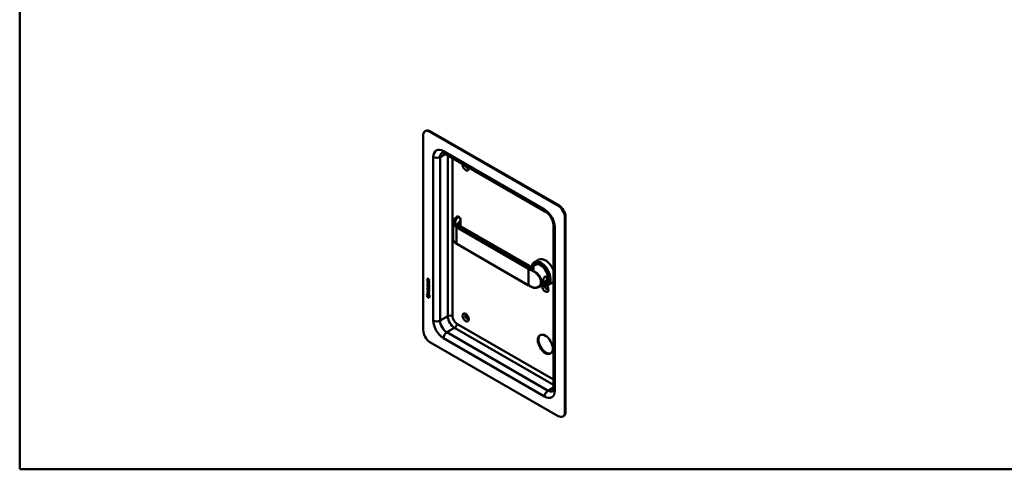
# Model space of a CAD drawing. Header units: millimetres. Extents: x 20 to 833, y 20 to 574.
# Tile 1 of 3: x 20 to 433, y 20 to 209. Entities that reach past the tile are written whole.
import ezdxf

# ---------------------------------------------------------------- set-up
doc = ezdxf.new("R2010")
doc.units = ezdxf.units.MM
doc.header["$LTSCALE"] = 2
for name, color, linetype, lineweight in [('Sichtbare Kanten(DIN)', 7, 'Continuous', 50), ('Sichtbare tangentiale Kanten(DIN)', 7, 'Continuous', 50), ('Skizziergeometrie(DIN)', 7, 'Continuous', 50)]:
    doc.layers.add(name, color=color, linetype=linetype, lineweight=lineweight)

# ---------------------------------------------------------------- blocks, each defined once
blk = doc.blocks.new('Ränder Standardrahmen')
at = {"layer": 'Skizziergeometrie(DIN)', "flags": 128}
blk.add_lwpolyline([(10, 10), (10, 287), (410, 287), (410, 10), (10, 10)], dxfattribs=at)

msp = doc.modelspace()

# ---------------------------------------------------------------- linework, layer by layer
at = {"layer": 'Sichtbare Kanten(DIN)'}
for p, q in [((189.953, 161.76), (190.236, 161.924)), ((245.693, 130.536), (191.953, 161.562)), ((245.976, 130.699), (192.236, 161.726)), ((189.124, 159.929), (189.124, 78.28)), ((240.45, 127.987), (198.024, 152.482)), ((204.047, 125.811), (203.679, 126.023)), ((204.828, 121.875), (204.828, 124.476)), ((248.521, 43.987), (248.521, 125.637)), ((248.804, 44.15), (248.804, 125.8)), ((201.661, 116.656), (201.661, 123.483)), ((233.611, 105.257), (204.432, 122.103)), ((243.693, 53.785), (243.693, 122.371)), ((233.289, 97.131), (203.166, 114.522)), ((237.519, 107.951), (235.709, 106.906)), ((236.139, 105.769), (235.229, 105.243)), ((236.265, 106.072), (236.095, 105.974)), ((190.872, 99.127), (190.971, 99.07)), ((190.872, 98.473), (190.872, 99.127)), ((190.916, 99.817), (190.873, 99.792)), ((190.873, 99.364), (190.873, 99.792)), ((190.915, 99.388), (190.873, 99.364)), ((191.681, 98.896), (190.873, 99.364)), ((190.914, 98.497), (190.915, 99.102)), ((190.915, 99.388), (190.916, 99.817)), ((191.681, 98.945), (190.915, 99.388)), ((190.972, 99.721), (190.971, 99.431)), ((190.971, 99.431), (191.259, 99.265)), ((190.971, 99.07), (190.971, 98.539)), ((191.059, 99.871), (191.017, 99.847)), ((191.259, 99.265), (191.259, 99.555)), ((191.302, 99.289), (191.259, 99.265)), ((191.302, 99.289), (191.302, 99.579)), ((191.343, 99.624), (191.682, 99.687)), ((191.681, 99.545), (191.358, 99.485)), ((191.401, 99.51), (191.358, 99.485)), ((191.358, 99.485), (191.358, 99.208)), ((191.358, 99.208), (191.681, 99.021)), ((191.681, 99.562), (191.401, 99.51)), ((191.682, 99.687), (191.681, 99.545)), ((237.292, 101.354), (237.292, 101.354)), ((190.869, 94.967), (190.87, 95.621)), ((190.912, 94.992), (190.869, 94.967)), ((191.678, 94.499), (190.869, 94.967)), ((190.87, 96.439), (190.871, 96.563)), ((190.913, 96.464), (190.87, 96.439)), ((191.343, 96.166), (190.87, 96.439)), ((190.87, 95.931), (191.342, 95.658)), ((190.87, 95.808), (190.87, 95.931)), ((190.912, 95.832), (190.87, 95.808)), ((191.336, 95.539), (190.87, 95.808)), ((190.87, 95.621), (190.968, 95.564)), ((190.871, 96.563), (191.336, 96.293)), ((190.914, 98.497), (190.872, 98.473)), ((191.68, 98.005), (190.872, 98.473)), ((190.912, 95.832), (190.912, 95.906)), ((191.378, 95.563), (190.912, 95.832)), ((190.912, 94.992), (190.912, 95.597)), ((191.678, 94.548), (190.912, 94.992)), ((190.913, 96.464), (190.913, 96.538)), ((191.385, 96.191), (190.913, 96.464)), ((191.68, 98.054), (190.914, 98.497)), ((190.92, 98.192), (191.016, 98.104)), ((190.92, 97.36), (191.016, 97.272)), ((190.968, 95.564), (190.968, 95.033)), ((190.968, 95.033), (191.221, 94.887)), ((190.971, 98.539), (191.224, 98.392)), ((190.975, 96.893), (190.977, 96.887)), ((190.976, 97.725), (190.978, 97.718)), ((191.2, 96.764), (191.157, 96.74)), ((191.2, 97.595), (191.158, 97.571)), ((191.202, 96.766), (191.16, 96.741)), ((191.203, 97.597), (191.161, 97.573)), ((191.169, 97.581), (191.172, 97.585)), ((191.169, 96.75), (191.172, 96.754)), ((191.211, 96.774), (191.214, 96.778)), ((191.212, 97.606), (191.215, 97.609)), ((191.221, 95.359), (191.32, 95.302)), ((191.221, 94.887), (191.221, 95.359)), ((191.224, 98.865), (191.322, 98.808)), ((191.224, 98.392), (191.224, 98.865)), ((191.266, 98.417), (191.224, 98.392)), ((191.264, 94.911), (191.264, 95.335)), ((191.266, 98.417), (191.266, 98.84)), ((191.32, 95.302), (191.32, 94.83)), ((191.322, 98.808), (191.322, 98.335)), ((191.322, 98.335), (191.582, 98.185)), ((191.435, 97.814), (191.392, 97.79)), ((191.434, 96.983), (191.392, 96.958)), ((191.465, 96.946), (191.462, 96.948)), ((191.466, 97.778), (191.463, 97.78)), ((191.508, 96.971), (191.465, 96.946)), ((191.508, 97.802), (191.466, 97.778)), ((191.508, 96.971), (191.504, 96.973)), ((191.508, 97.802), (191.505, 97.804)), ((191.563, 97.254), (191.52, 97.23)), ((191.562, 96.423), (191.52, 96.398)), ((191.579, 95.642), (191.537, 95.617)), ((191.579, 94.68), (191.58, 95.217)), ((191.58, 95.217), (191.678, 95.16)), ((191.582, 98.723), (191.681, 98.666)), ((191.582, 98.185), (191.582, 98.723)), ((191.624, 98.21), (191.582, 98.185)), ((191.592, 95.766), (191.592, 95.769)), ((191.622, 94.704), (191.622, 95.193)), ((191.624, 98.21), (191.625, 98.698)), ((191.634, 95.791), (191.634, 95.794)), ((191.678, 95.16), (191.678, 94.499)), ((191.681, 98.666), (191.68, 98.005)), ((191.681, 99.021), (191.681, 98.896)), ((240.539, 98.148), (237.514, 96.401)), ((238.495, 97.492), (238.495, 97.492)), ((240.865, 98.105), (240.695, 98.007)), ((243.119, 98.251), (241.309, 97.206)), ((190.718, 92.872), (190.848, 93.494)), ((190.761, 92.896), (190.718, 92.872)), ((191.826, 92.232), (190.718, 92.872)), ((190.761, 92.896), (190.881, 93.474)), ((191.817, 92.286), (190.761, 92.896)), ((190.848, 93.494), (191.698, 93.002)), ((190.848, 92.704), (191.696, 92.213)), ((190.848, 92.331), (190.848, 92.704)), ((190.89, 92.355), (190.848, 92.331)), ((191.696, 91.841), (190.848, 92.331)), ((190.868, 93.954), (190.868, 94.077)), ((190.868, 94.077), (191.22, 93.873)), ((190.911, 93.978), (190.868, 93.954)), ((191.677, 93.486), (190.868, 93.954)), ((190.869, 94.585), (190.869, 94.708)), ((190.869, 94.708), (191.677, 94.241)), ((190.911, 94.61), (190.869, 94.585)), ((191.22, 94.382), (190.869, 94.585)), ((190.89, 92.355), (190.891, 92.679)), ((191.696, 91.89), (190.89, 92.355)), ((190.911, 94.61), (190.911, 94.684)), ((191.263, 94.406), (190.911, 94.61)), ((190.911, 93.978), (190.911, 94.052)), ((191.677, 93.535), (190.911, 93.978)), ((191.263, 94.406), (191.22, 94.382)), ((191.22, 93.873), (191.22, 94.382)), ((191.262, 93.898), (191.22, 93.873)), ((191.264, 94.911), (191.221, 94.887)), ((191.262, 93.898), (191.263, 94.406)), ((191.32, 94.83), (191.579, 94.68)), ((191.364, 94.348), (191.321, 94.324)), ((191.677, 94.118), (191.321, 94.324)), ((191.321, 94.324), (191.321, 93.815)), ((191.321, 93.815), (191.677, 93.609)), ((191.677, 94.167), (191.364, 94.348)), ((191.622, 94.704), (191.579, 94.68)), ((191.677, 94.241), (191.677, 94.118)), ((191.677, 93.609), (191.677, 93.486)), ((191.696, 92.213), (191.696, 91.841)), ((191.698, 93.002), (191.826, 92.232)), ((191.953, 73.381), (245.693, 42.354)), ((247.693, 42.156), (247.976, 42.319))]:
    msp.add_line(p, q, dxfattribs=at)
for centre, major_axis, ratio, start_param, end_param in [((191.953, 158.296), (-2, 3.464), 0.5773503, 5.4977871, 7.0685835), ((192.236, 158.46), (-2, 3.464), 0.5773503, 5.4977871, 6.2831853), ((206.943, 147.029), (0.93, -1.611), 0.5773503, 3.7258673, 7.269707), ((207.509, 147.355), (0.53, -0.918), 0.5773503, 4.3430692, 6.6525051), ((245.693, 127.27), (2, -3.464), 0.5773503, 0.7853982, 2.3561945), ((245.976, 127.433), (-2, 3.464), 0.5773503, 3.9269908, 5.4977871), ((203.832, 121.064), (0.6, 1.039), 0.5773503, 0, 0.0065486), ((238.509, 102.056), (2.8, -4.85), 0.5773503, 5.616239, 10.0491484), ((238.452, 102.023), (-2.76, 4.78), 0.5773503, 2.4932761, 6.8886905), ((240.319, 103.101), (-2.8, 4.85), 0.5773503, 4.4778663, 6.2831853), ((238.339, 101.958), (-2.26, 3.914), 0.5773503, 0.8867428, 0.8867825), ((238.339, 101.958), (-2.2, 3.81), 0.5773503, 0.8885258, 0.8885883), ((238.339, 101.958), (-2.2, 3.811), 0.5773503, 0.4671794, 0.4671859), ((238.622, 102.121), (-2.32, 4.018), 0.5773503, 0.9696715, 0.9697691), ((238.452, 102.023), (2.34, -4.053), 0.5773503, 5.9355207, 9.7724426), ((238.395, 101.991), (2.3, -3.984), 0.5773503, 5.9872224, 9.7207409), ((238.339, 101.958), (-2.26, 3.914), 0.5773503, 2.9106512, 6.5141268), ((238.48, 102.04), (-2.32, 4.018), 0.5773503, 5.5020883, 6.5389379), ((238.622, 102.121), (-2.32, 4.018), 0.5773503, 0.0304835, 0.1372034), ((238.339, 101.958), (-2.2, 3.811), 0.5773503, 3.1415927, 6.2831853), ((238.565, 102.089), (-2.3, 3.984), 0.5773503, 6.0631329, 6.2831853), ((191.305, 99.276), (0.285, -0.572), 0.3018726, 2.7128452, 3.6855896), ((191.347, 99.301), (0.285, -0.572), 0.3018726, 2.7128452, 3.1600615), ((190.911, 99.477), (0.033, 0.522), 0.8552942, 5.0507542, 5.8815618), ((238.48, 100.57), (0.6, 1.039), 0.5773503, 3.7658117, 3.7661092), ((238.48, 102.04), (2.32, -4.018), 0.5773503, 6.0274328, 7.0642824), ((240.63, 103.041), (-1.51, 2.615), 0.5773503, 2.5190815, 2.5192265), ((240.686, 103.314), (1.6, -2.771), 0.5773503, 5.7103429, 5.710447), ((240.63, 103.041), (-1.51, 2.615), 0.5773503, 2.6413996, 2.6414122), ((240.375, 102.894), (1.51, -2.615), 0.5773503, 5.928322, 5.9283966), ((238.622, 102.121), (-1.9, 3.291), 0.5773503, 3.7566968, 3.7569945), ((191.358, 97.769), (0.304, 0.982), 0.2703466, 2.6905514, 2.7496924), ((191.334, 98.534), (0.278, 0.917), 0.2812352, 2.6697512, 2.7307106), ((191.188, 97.033), (0.062, 0.301), 0.7230879, 2.2199231, 2.6777544), ((191.187, 97.862), (0.059, 0.299), 0.7221699, 2.2112627, 2.6715564), ((191.152, 96.767), (0.0248, 0.0325), 0.5839136, 4.3085899, 4.616668), ((191.153, 97.599), (0.0248, 0.0325), 0.5839136, 4.3085899, 4.616668), ((191.195, 96.792), (0.0248, 0.0325), 0.5839136, 4.3085899, 4.616668), ((191.195, 97.623), (0.0248, 0.0325), 0.5839136, 4.3085899, 4.616668), ((190.255, 95.391), (1.39, 0.562), 0.6425575, 6.0293145, 6.7477784), ((190.256, 97.691), (1.354, -2.201), 0.2164125, 5.9020216, 6.620361), ((184.964, 106.072), (6.576, -10.453), 0.0794051, 6.1336195, 6.4085525), ((190.299, 97.715), (1.354, -2.201), 0.2164125, 5.9020216, 6.2333915), ((191.279, 96.504), (0.145, 0.462), 0.6153509, 5.6088275, 6.1305203), ((191.279, 97.335), (0.145, 0.462), 0.6150433, 5.609575, 6.1309628), ((191.322, 97.359), (0.145, 0.462), 0.6150433, 5.609575, 6.1309628), ((191.322, 96.528), (0.145, 0.462), 0.6153509, 5.6088275, 6.1305203), ((185.006, 106.096), (6.576, -10.453), 0.0794051, 6.2801711, 6.4085525), ((238.452, 102.026), (-2.762, 4.783), 0.5773503, 2.3204559, 2.32046), ((238.622, 102.121), (-1.95, 3.377), 0.5773503, 2.2964225, 2.2964977), ((238.339, 101.958), (-2.26, 3.915), 0.5773503, 2.3972434, 2.3972652), ((238.395, 101.991), (2.3, -3.984), 0.5773503, 5.5206389, 5.5206608), ((238.452, 102.023), (2.34, -4.053), 0.5773503, 5.5031169, 5.5031386), ((238.452, 102.023), (-2.76, 4.78), 0.5773503, 2.3672252, 2.3672573), ((238.452, 102.023), (2.34, -4.053), 0.5773503, 5.5651254, 5.5652053), ((238.395, 101.991), (2.3, -3.984), 0.5773503, 5.5840018, 5.5840855), ((238.339, 101.958), (-2.26, 3.914), 0.5773503, 2.4620538, 2.462142), ((238.339, 101.958), (-2.2, 3.811), 0.5773503, 2.4695612, 2.4696903), ((238.622, 102.121), (-1.95, 3.377), 0.5773503, 2.3858342, 2.3859014), ((238.622, 102.121), (-2.32, 4.018), 0.5773503, 2.3809526, 2.3811062), ((238.622, 102.121), (2.26, -3.914), 0.5773503, 5.5256787, 5.5258584), ((240.319, 96.079), (0.93, -1.611), 0.5773503, 3.6588999, 8.1384516), ((238.622, 102.121), (-1.95, 3.378), 0.5773503, 2.644699, 2.6447225), ((238.682, 102.144), (1.905, -3.299), 0.5773503, 6.0320711, 6.0320722), ((240.884, 96.406), (0.53, -0.918), 0.5773503, 3.7962348, 6.7390892), ((238.622, 102.121), (2.32, -4.018), 0.5773503, 6.1459819, 6.2527018), ((238.565, 102.089), (2.3, -3.984), 0.5773503, 0, 0.2200524), ((240.319, 103.101), (2.8, -4.85), 0.5773503, 0, 0.2345227), ((207.509, 83.995), (-0.53, 0.918), 0.5773503, 5.8272815, 9.8806818), ((191.953, 76.647), (-2, 3.464), 0.5773503, 0.7853982, 2.3561945), ((240.602, 72.564), (-2.23, 3.862), 0.5773503, 0.0634602, 3.0781324), ((245.693, 45.62), (2, -3.464), 0.5773503, 5.4977871, 7.0685835), ((245.976, 45.783), (2, -3.464), 0.5773503, 0, 0.7853982)]:
    msp.add_ellipse(centre, major_axis=major_axis, ratio=ratio, start_param=start_param, end_param=end_param, dxfattribs=at)
for centre, major_axis in [((206.943, 83.669), (-0.93, 1.611)), ((240.319, 72.401), (-2.23, 3.862))]:
    msp.add_ellipse(centre, major_axis=major_axis, ratio=0.5773503, dxfattribs=at)
for points, knots in [([(198.024, 152.482), (197.88, 152.565), (197.746, 152.629), (197.507, 152.723), (197.402, 152.753), (197.231, 152.788), (197.165, 152.793), (197.074, 152.792), (197.049, 152.786), (197.024, 152.78), (197.024, 152.779), (197.024, 152.779)], [1.57079633, 1.57079633, 1.57079633, 1.57079633, 1.72787596, 1.72787596, 1.88495559, 1.88495559, 2.04203522, 2.04203522, 2.19911486, 2.19911486, 2.35619449, 2.35619449, 2.35619449, 2.35619449]), ([(243.693, 122.371), (243.693, 122.631), (243.664, 122.935), (243.534, 123.608), (243.428, 123.979), (243.139, 124.747), (242.952, 125.144), (242.514, 125.909), (242.263, 126.277), (241.73, 126.934), (241.45, 127.224), (240.923, 127.681), (240.675, 127.857), (240.45, 127.987)], [0, 0, 0, 0, 0.2471265, 0.2471265, 0.5076091, 0.5076091, 0.778558, 0.778558, 1.053397, 1.053397, 1.3246151, 1.3246151, 1.5707963, 1.5707963, 1.5707963, 1.5707963]), ([(201.661, 123.514), (201.661, 123.823), (201.744, 124.137), (202.059, 124.725), (202.317, 124.995), (202.796, 125.494), (203.028, 125.735), (203.261, 125.977)], [0, 0, 0, 0, 0.3738993, 0.3738993, 0.7557124, 0.7557124, 1.1148845, 1.1148845, 1.1148845, 1.1148845]), ([(203.338, 126.037), (203.332, 126.034), (203.327, 126.031), (203.316, 126.024), (203.311, 126.02), (203.301, 126.013), (203.295, 126.009), (203.285, 126), (203.28, 125.996), (203.27, 125.987), (203.265, 125.982), (203.26, 125.977)], [3.14159265, 3.14159265, 3.14159265, 3.14159265, 3.19744319, 3.19744319, 3.25329373, 3.25329373, 3.30914426, 3.30914426, 3.3649948, 3.3649948, 3.42084533, 3.42084533, 3.42084533, 3.42084533]), ([(203.359, 126.045), (203.379, 126.055), (203.4, 126.062), (203.451, 126.074), (203.483, 126.077), (203.549, 126.073), (203.585, 126.065), (203.636, 126.046), (203.652, 126.038), (203.669, 126.029)], [0.005821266, 0.005821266, 0.005821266, 0.005821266, 0.022339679, 0.022339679, 0.046316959, 0.046316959, 0.074055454, 0.074055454, 0.088155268, 0.088155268, 0.088155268, 0.088155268]), ([(204.045, 125.812), (204.153, 125.75), (204.255, 125.667), (204.441, 125.476), (204.527, 125.365), (204.666, 125.131), (204.722, 125.007), (204.798, 124.766), (204.821, 124.646), (204.828, 124.512), (204.828, 124.494), (204.828, 124.476)], [0, 0, 0, 0, 0.10258088, 0.10258088, 0.20657781, 0.20657781, 0.30669461, 0.30669461, 0.40125041, 0.40125041, 0.41617761, 0.41617761, 0.41617761, 0.41617761]), ([(203.768, 122.849), (203.768, 122.773), (203.776, 122.719), (203.898, 122.536), (203.963, 122.457), (204.147, 122.289), (204.267, 122.199), (204.412, 122.114)], [0, 0, 0, 0, 0.32838188, 0.32838188, 0.50619965, 0.50619965, 0.68871286, 0.68871286, 0.68871286, 0.68871286]), ([(203.163, 114.524), (202.785, 114.743), (202.463, 115.002), (201.961, 115.579), (201.785, 115.91), (201.686, 116.342), (201.672, 116.439), (201.665, 116.535)], [0.00140362, 0.00140362, 0.00140362, 0.00140362, 0.39695115, 0.39695115, 0.80854468, 0.80854468, 0.92528338, 0.92528338, 0.92528338, 0.92528338]), ([(233.611, 105.257), (233.729, 105.189), (233.874, 105.127), (234.209, 105.043), (234.405, 105.028), (234.701, 105.055), (234.81, 105.077), (235.032, 105.144), (235.143, 105.194), (235.229, 105.243)], [0, 0, 0, 0, 0.15559702, 0.15559702, 0.33991871, 0.33991871, 0.44990896, 0.44990896, 0.58250578, 0.58250578, 0.58250578, 0.58250578]), ([(240.159, 100.737), (240.159, 100.737), (240.159, 100.737), (240.159, 100.737), (239.875, 100.573), (239.586, 100.126), (239.428, 99.524), (239.361, 99.129), (239.363, 98.51), (239.623, 98.229), (240.147, 98.434), (240.771, 98.89), (241.282, 99.619), (241.28, 100.238), (241.154, 100.522), (240.864, 100.864), (240.443, 100.901), (240.159, 100.737)], [-0.0000441, -0.0000441, -0.0000441, -0.0000441, 0, 0, 0, 0.3021528, 0.377691, 0.4532292, 0.6043056, 0.9064584, 1.0575348, 1.2086112, 1.510764, 1.6618403, 1.7373785, 1.8129167, 2.1150255, 2.1150255, 2.1150255, 2.1150255]), ([(240.059, 100.638), (240.312, 100.785), (240.616, 100.76), (240.818, 100.597), (240.868, 100.557), (240.912, 100.508), (240.949, 100.453), (240.985, 100.398), (241.014, 100.337), (241.033, 100.271), (241.071, 100.138), (241.072, 99.986), (241.033, 99.832), (240.957, 99.524), (240.724, 99.211), (240.46, 98.973), (240.327, 98.854), (240.188, 98.753), (240.059, 98.679), (239.931, 98.605), (239.816, 98.558), (239.72, 98.546), (239.528, 98.521), (239.417, 98.635), (239.379, 98.876), (239.374, 98.912), (239.37, 98.951), (239.368, 98.992)], [0.0000441, 0.0000441, 0.0000441, 0.0000441, 0.3021528, 0.3021528, 0.3021528, 0.377691, 0.377691, 0.377691, 0.4532292, 0.4532292, 0.4532292, 0.6043056, 0.6043056, 0.6043056, 0.9064584, 0.9064584, 0.9064584, 1.0575348, 1.0575348, 1.0575348, 1.2086112, 1.2086112, 1.2086112, 1.510764, 1.510764, 1.510764, 1.5557319, 1.5557319, 1.5557319, 1.5557319]), ([(239.892, 100.511), (239.944, 100.562), (240, 100.605), (240.059, 100.638), (240.059, 100.638), (240.059, 100.638), (240.059, 100.638)], [2.045165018, 2.045165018, 2.045165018, 2.045165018, 2.115069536, 2.115069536, 2.115069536, 2.115113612, 2.115113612, 2.115113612, 2.115113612]), ([(191.592, 95.769), (191.592, 95.785), (191.591, 95.8), (191.586, 95.847), (191.58, 95.88), (191.559, 95.941), (191.546, 95.968), (191.512, 96.023), (191.492, 96.047), (191.43, 96.11), (191.385, 96.142), (191.343, 96.166)], [0, 0, 0, 0, 0.01400423, 0.01400423, 0.0408947, 0.0408947, 0.06439039, 0.06439039, 0.08887549, 0.08887549, 0.13413559, 0.13413559, 0.13413559, 0.13413559]), ([(191.634, 95.794), (191.634, 95.809), (191.633, 95.825), (191.629, 95.872), (191.622, 95.904), (191.601, 95.965), (191.588, 95.993), (191.554, 96.047), (191.534, 96.072), (191.473, 96.134), (191.428, 96.166), (191.385, 96.191)], [0, 0, 0, 0, 0.01400423, 0.01400423, 0.0408947, 0.0408947, 0.06439039, 0.06439039, 0.08887549, 0.08887549, 0.13413559, 0.13413559, 0.13413559, 0.13413559]), ([(234.801, 96.353), (234.696, 96.401), (234.591, 96.45), (234.383, 96.55), (234.28, 96.6), (234.076, 96.703), (233.976, 96.755), (233.776, 96.86), (233.677, 96.913), (233.481, 97.021), (233.385, 97.076), (233.289, 97.131)], [1.45604081, 1.45604081, 1.45604081, 1.45604081, 1.47899191, 1.47899191, 1.50194302, 1.50194302, 1.52489412, 1.52489412, 1.54784522, 1.54784522, 1.57079633, 1.57079633, 1.57079633, 1.57079633]), ([(237.516, 96.403), (237.203, 96.222), (236.844, 96.104), (236.102, 96.023), (235.711, 96.056), (235.152, 96.209), (234.975, 96.273), (234.801, 96.353)], [0, 0, 0, 0, 0.35749277, 0.35749277, 0.71028157, 0.71028157, 0.87423897, 0.87423897, 0.87423897, 0.87423897]), ([(243.45, 52.77), (243.45, 52.77), (243.451, 52.77), (243.469, 52.788), (243.486, 52.807), (243.533, 52.886), (243.562, 52.945), (243.617, 53.11), (243.643, 53.216), (243.681, 53.47), (243.693, 53.619), (243.693, 53.785)], [5.49778714, 5.49778714, 5.49778714, 5.49778714, 5.65486678, 5.65486678, 5.81194641, 5.81194641, 5.96902604, 5.96902604, 6.12610567, 6.12610567, 6.28318531, 6.28318531, 6.28318531, 6.28318531])]:
    msp.add_open_spline(points, degree=3, knots=knots, dxfattribs=at)
for points in [[(203.768, 122.849), (203.768, 122.849), (203.768, 122.85), (203.768, 122.85)], [(190.873, 99.792), (190.877, 99.934), (190.943, 100.047), (191.116, 99.947)], [(190.916, 99.817), (190.917, 99.885), (190.934, 99.947), (190.969, 99.981)], [(191.259, 99.555), (191.26, 99.644), (191.235, 99.764), (191.117, 99.832)], [(191.302, 99.579), (191.302, 99.668), (191.277, 99.789), (191.16, 99.857)], [(190.885, 96.898), (190.859, 96.991), (190.851, 97.072), (190.863, 97.172)], [(190.886, 97.729), (190.86, 97.822), (190.852, 97.903), (190.864, 98.004)], [(190.863, 97.172), (190.868, 97.215), (190.88, 97.276), (190.9, 97.321)], [(190.864, 98.004), (190.869, 98.046), (190.88, 98.107), (190.9, 98.152)], [(191.043, 96.656), (190.98, 96.703), (190.915, 96.788), (190.885, 96.898)], [(191.044, 97.487), (190.981, 97.535), (190.916, 97.62), (190.886, 97.729)], [(190.928, 97.754), (190.902, 97.847), (190.894, 97.928), (190.906, 98.028)], [(190.927, 96.922), (190.902, 97.016), (190.894, 97.097), (190.905, 97.197)], [(190.9, 98.152), (190.906, 98.165), (190.92, 98.192), (190.92, 98.192)], [(190.9, 97.321), (190.905, 97.334), (190.92, 97.36), (190.92, 97.36)], [(190.905, 97.197), (190.91, 97.238), (190.922, 97.297), (190.941, 97.341)], [(190.906, 98.028), (190.911, 98.07), (190.922, 98.128), (190.941, 98.173)], [(191.086, 96.68), (191.022, 96.728), (190.957, 96.813), (190.927, 96.922)], [(191.086, 97.512), (191.023, 97.559), (190.958, 97.644), (190.928, 97.754)], [(190.972, 97.146), (190.954, 97.074), (190.952, 97.002), (190.968, 96.922)], [(190.972, 97.977), (190.954, 97.905), (190.953, 97.833), (190.969, 97.753)], [(191.016, 98.104), (191.016, 98.104), (190.982, 98.017), (190.972, 97.977)], [(191.016, 97.272), (191.016, 97.272), (190.982, 97.185), (190.972, 97.146)], [(191.035, 96.784), (191.077, 96.74), (191.13, 96.721), (191.16, 96.741)], [(191.036, 97.615), (191.078, 97.571), (191.131, 97.552), (191.161, 97.573)], [(191.087, 96.626), (191.058, 96.643), (191.052, 96.649), (191.043, 96.656)], [(191.087, 97.458), (191.059, 97.475), (191.053, 97.48), (191.044, 97.487)], [(191.13, 97.482), (191.101, 97.499), (191.095, 97.505), (191.086, 97.512)], [(191.129, 96.651), (191.101, 96.668), (191.095, 96.673), (191.086, 96.68)], [(191.265, 97.474), (191.232, 97.425), (191.177, 97.405), (191.087, 97.458)], [(191.264, 96.643), (191.232, 96.593), (191.177, 96.573), (191.087, 96.626)], [(191.248, 96.622), (191.217, 96.615), (191.179, 96.622), (191.129, 96.651)], [(191.248, 97.454), (191.218, 97.446), (191.179, 97.453), (191.13, 97.482)], [(191.172, 97.585), (191.192, 97.61), (191.208, 97.654), (191.224, 97.725)], [(191.172, 96.754), (191.191, 96.778), (191.207, 96.822), (191.223, 96.893)], [(191.2, 97.595), (191.201, 97.596), (191.202, 97.597), (191.203, 97.597)], [(191.2, 96.764), (191.201, 96.765), (191.202, 96.765), (191.202, 96.766)], [(191.214, 96.778), (191.234, 96.803), (191.25, 96.847), (191.265, 96.918)], [(191.215, 97.609), (191.234, 97.634), (191.25, 97.678), (191.266, 97.749)], [(191.223, 96.893), (191.247, 97), (191.276, 97.052), (191.316, 97.084)], [(191.224, 97.725), (191.247, 97.831), (191.276, 97.883), (191.316, 97.915)], [(191.319, 96.789), (191.304, 96.719), (191.286, 96.676), (191.264, 96.643)], [(191.32, 97.62), (191.304, 97.551), (191.287, 97.507), (191.265, 97.474)], [(191.265, 96.918), (191.287, 97.014), (191.313, 97.066), (191.347, 97.098)], [(191.266, 97.749), (191.287, 97.845), (191.313, 97.897), (191.347, 97.93)], [(191.316, 97.915), (191.342, 97.936), (191.379, 97.938), (191.43, 97.917)], [(191.316, 97.084), (191.342, 97.105), (191.379, 97.107), (191.43, 97.085)], [(191.333, 96.846), (191.331, 96.837), (191.319, 96.789), (191.319, 96.789)], [(191.333, 97.677), (191.331, 97.669), (191.32, 97.621), (191.32, 97.62)], [(191.386, 97.786), (191.366, 97.768), (191.349, 97.733), (191.333, 97.677)], [(191.385, 96.954), (191.365, 96.937), (191.348, 96.902), (191.333, 96.846)], [(191.462, 96.948), (191.428, 96.968), (191.406, 96.97), (191.385, 96.954)], [(191.463, 97.78), (191.428, 97.8), (191.407, 97.801), (191.386, 97.786)], [(191.43, 97.917), (191.511, 97.882), (191.591, 97.803), (191.646, 97.668)], [(191.43, 97.085), (191.511, 97.051), (191.591, 96.972), (191.646, 96.837)], [(191.504, 96.973), (191.474, 96.991), (191.453, 96.994), (191.434, 96.983)], [(191.505, 97.804), (191.474, 97.822), (191.454, 97.825), (191.435, 97.814)], [(191.52, 97.23), (191.52, 97.23), (191.564, 97.287), (191.581, 97.371)], [(191.625, 97.141), (191.619, 97.146), (191.52, 97.23), (191.52, 97.23)], [(191.52, 96.398), (191.52, 96.398), (191.563, 96.456), (191.58, 96.539)], [(191.624, 96.31), (191.618, 96.315), (191.52, 96.398), (191.52, 96.398)], [(191.562, 96.423), (191.562, 96.423), (191.606, 96.48), (191.623, 96.564)], [(191.647, 96.351), (191.616, 96.377), (191.562, 96.423), (191.562, 96.423)], [(191.563, 97.254), (191.563, 97.254), (191.606, 97.312), (191.623, 97.395)], [(191.647, 97.182), (191.617, 97.208), (191.563, 97.254), (191.563, 97.254)], [(191.581, 97.371), (191.6, 97.468), (191.6, 97.558), (191.57, 97.64)], [(191.58, 96.539), (191.6, 96.637), (191.6, 96.727), (191.57, 96.809)], [(191.623, 96.564), (191.642, 96.659), (191.645, 96.743), (191.612, 96.833)], [(191.623, 97.395), (191.643, 97.493), (191.643, 97.583), (191.613, 97.665)], [(191.688, 96.508), (191.679, 96.404), (191.634, 96.322), (191.624, 96.31)], [(191.688, 97.339), (191.68, 97.236), (191.635, 97.154), (191.625, 97.141)], [(191.646, 97.668), (191.677, 97.592), (191.692, 97.511), (191.692, 97.423)], [(191.646, 96.837), (191.677, 96.76), (191.692, 96.68), (191.692, 96.592)], [(191.692, 97.423), (191.692, 97.395), (191.691, 97.369), (191.688, 97.339)], [(191.692, 96.592), (191.692, 96.564), (191.69, 96.537), (191.688, 96.508)]]:
    msp.add_open_spline(points, degree=3, dxfattribs=at)
at = {"layer": 'Sichtbare tangentiale Kanten(DIN)'}
for p, q in [((191.953, 161.562), (192.236, 161.726)), ((197.61, 153.397), (240.036, 128.903)), ((193.367, 82.362), (193.367, 150.948)), ((196.195, 150.948), (198.438, 152.243)), ((196.195, 150.948), (196.195, 82.362)), ((199.448, 84.24), (199.448, 151.66)), ((201.428, 150.516), (201.428, 84.24)), ((245.976, 130.699), (245.693, 130.536)), ((203.438, 126.027), (203.847, 125.791)), ((204.768, 124.354), (204.768, 121.909)), ((248.521, 125.637), (248.804, 125.8)), ((203.125, 121.472), (233.248, 104.081)), ((203.125, 121.472), (203.125, 114.614)), ((203.832, 122.044), (203.266, 121.717)), ((233.389, 104.326), (203.266, 121.717)), ((203.832, 122.044), (235.369, 103.836)), ((244.279, 121.554), (244.279, 52.968)), ((233.248, 97.222), (203.125, 114.614)), ((233.248, 104.081), (233.248, 97.222)), ((235.369, 103.836), (234.885, 103.556)), ((191.16, 99.857), (191.117, 99.832)), ((191.302, 99.579), (191.259, 99.555)), ((240.159, 100.737), (240.059, 100.638)), ((190.905, 97.197), (190.863, 97.172)), ((190.906, 98.028), (190.864, 98.004)), ((190.927, 96.922), (190.885, 96.898)), ((190.928, 97.754), (190.886, 97.729)), ((190.939, 98.175), (190.9, 98.152)), ((190.939, 97.343), (190.9, 97.321)), ((191.086, 96.68), (191.043, 96.656)), ((191.086, 97.512), (191.044, 97.487)), ((191.13, 97.482), (191.087, 97.458)), ((191.129, 96.651), (191.087, 96.626)), ((191.212, 97.606), (191.169, 97.581)), ((191.211, 96.774), (191.169, 96.75)), ((191.215, 97.609), (191.172, 97.585)), ((191.214, 96.778), (191.172, 96.754)), ((191.265, 96.918), (191.223, 96.893)), ((191.266, 97.749), (191.224, 97.725)), ((191.336, 97.926), (191.316, 97.915)), ((191.335, 97.095), (191.316, 97.084)), ((191.378, 95.563), (191.336, 95.539)), ((191.385, 96.191), (191.343, 96.166)), ((191.504, 96.973), (191.462, 96.948)), ((191.505, 97.804), (191.463, 97.78)), ((191.613, 97.665), (191.57, 97.64)), ((191.612, 96.833), (191.57, 96.809)), ((191.623, 96.564), (191.58, 96.539)), ((191.623, 97.395), (191.581, 97.371)), ((191.634, 95.794), (191.592, 95.769)), ((191.634, 95.791), (191.592, 95.766)), ((196.195, 82.362), (199.448, 84.24)), ((199.024, 77.463), (202.276, 79.341)), ((243.693, 55.429), (202.276, 79.341)), ((203.266, 81.056), (243.693, 57.716)), ((240.036, 50.519), (197.61, 75.014)), ((199.024, 77.463), (241.45, 52.968)), ((241.45, 52.968), (243.693, 54.263)), ((248.804, 44.15), (248.521, 43.987))]:
    msp.add_line(p, q, dxfattribs=at)
for centre, major_axis, ratio, start_param, end_param in [((197.61, 148.498), (-3, 5.196), 0.5773503, 5.4977871, 7.0685835), ((199.024, 149.315), (-2, 3.464), 0.5773503, 0, 0.7853982), ((199.024, 154.214), (-1, -1.732), 0.5773503, 5.4977871, 6.2831853), ((194.781, 151.764), (-2, 0), 0.5773503, 0.7853982, 2.3561945), ((240.036, 124.004), (-3, 5.196), 0.5773503, 3.9269908, 5.4977871), ((241.45, 129.719), (-1, -1.732), 0.5773503, 5.4977871, 6.2831853), ((203.404, 125.838), (-0.144, 0.139), 0.714124, 5.3134016, 6.27896), ((203.438, 125.864), (-0.1, 0.173), 0.5773503, 5.4977871, 6.2831853), ((203.579, 125.946), (0.2, 0), 0.5773503, 2.3561945, 2.6354472), ((203.579, 125.619), (0.053, -0.438), 0.7115312, 2.6501937, 3.435594), ((203.847, 125.465), (0.2, 0.346), 0.5773503, 0.0063752, 0.7853982), ((204.428, 124.476), (0.4, 0), 0.5773503, 5.7287735, 6.2824375), ((203.266, 121.554), (0.1, 0.173), 0.5773503, 0.7853982, 2.3561945), ((203.832, 121.064), (0.6, 1.039), 0.5773503, 0.0065486, 0.7853982), ((245.693, 122.371), (-2, 0), 0.5773503, 0, 0.7853982), ((203.266, 114.695), (-0.1, -0.173), 0.5773503, 5.4977871, 6.2831853), ((233.389, 104.163), (0.1, 0.173), 0.5773503, 0.7853982, 2.3561945), ((245.74, 111.293), (17.667, 0), 0.5773503, 3.9269908, 4.0417463), ((245.74, 111.457), (-17.467, 0), 0.5773503, 0.7853982, 0.9001537), ((234.885, 103.393), (0.083, 0.182), 0.5074441, 0.7342425, 2.3050388), ((245.74, 104.435), (-17.667, 0), 0.5773503, 0.7853982, 0.9001537), ((233.389, 97.304), (-0.1, -0.173), 0.5773503, 5.4977871, 6.2831853), ((234.885, 96.534), (-0.083, -0.182), 0.5074441, 5.4466314, 6.2810897), ((200.438, 83.669), (-1.4, 0), 0.5773503, 3.9269908, 5.4977871), ((202.276, 82.607), (-2, 3.464), 0.5773503, 0.7853982, 2.3561945), ((203.266, 83.179), (1.3, -2.252), 0.5773503, 3.9269908, 5.4977871), ((197.61, 79.913), (3, -5.196), 0.5773503, 3.9269908, 5.4977871), ((194.781, 83.179), (-2, 0), 0.5773503, 0.7853982, 2.3561945), ((199.024, 80.729), (2, -3.464), 0.5773503, 3.9269908, 5.4977871), ((202.276, 80.484), (0.7, 1.212), 0.5773503, 3.9269908, 5.4977871), ((199.024, 75.83), (1, 1.732), 0.5773503, 0.7853982, 2.3561945), ((245.693, 53.785), (-2, 0), 0.5773503, 0, 0.7853982), ((240.036, 55.418), (3, -5.196), 0.5773503, 5.4977871, 7.0685835), ((241.45, 51.335), (-1, -1.732), 0.5773503, 3.9269908, 5.4977871), ((241.45, 56.234), (2, -3.464), 0.5773503, 5.4977871, 6.2831853)]:
    msp.add_ellipse(centre, major_axis=major_axis, ratio=ratio, start_param=start_param, end_param=end_param, dxfattribs=at)
for points, knots in [([(203.266, 121.717), (202.976, 121.885), (202.463, 122.269), (201.982, 122.933), (201.807, 123.649), (201.931, 124.246), (202.155, 124.645), (202.319, 124.863), (202.413, 124.969), (202.776, 125.347), (203.09, 125.675), (203.404, 126.002)], [0, 0, 0, 0, 0.3081929, 0.6163858, 0.9245787, 1.2327717, 1.3868681, 1.4639163, 1.5409646, 1.5409646, 2.0267649, 2.0267649, 2.0267649, 2.0267649]), ([(203.847, 125.791), (203.789, 125.737), (203.73, 125.682), (203.305, 125.289), (202.942, 124.942), (202.526, 124.121), (202.508, 123.653), (202.885, 122.774), (203.278, 122.364), (203.832, 122.044)], [-1.7794277, -1.7794277, -1.7794277, -1.7794277, -1.6962691, -1.6962691, -1.1762678, -1.1762678, -0.5877823, -0.5877823, 0, 0, 0, 0]), ([(203.768, 122.85), (203.768, 123.03), (203.812, 123.211), (204.039, 123.66), (204.32, 123.941), (204.716, 124.306), (204.742, 124.33), (204.768, 124.354)], [0.85761172, 0.85761172, 0.85761172, 0.85761172, 1.17626777, 1.17626777, 1.69626914, 1.69626914, 1.73246345, 1.73246345, 1.73246345, 1.73246345]), ([(203.847, 125.791), (204.053, 125.689), (204.26, 125.511), (204.422, 125.292), (204.473, 125.222), (204.52, 125.148), (204.562, 125.072), (204.691, 124.836), (204.768, 124.577), (204.768, 124.354)], [-0.3184908, -0.3184908, -0.3184908, -0.3184908, -0.18070984, -0.18070984, -0.18070984, -0.13649606, -0.13649606, -0.13649606, 0, 0, 0, 0]), ([(201.661, 123.514), (201.661, 123.255), (201.721, 122.996), (201.84, 122.747), (202.069, 122.268), (202.516, 121.824), (203.125, 121.472)], [-0.94753433, -0.94753433, -0.94753433, -0.94753433, -0.62318252, -0.62318252, -0.62318252, 0, 0, 0, 0]), ([(203.125, 114.614), (202.516, 114.965), (202.069, 115.409), (201.84, 115.889), (201.721, 116.138), (201.661, 116.397), (201.661, 116.656)], [-2.15946939, -2.15946939, -2.15946939, -2.15946939, -1.53628687, -1.53628687, -1.53628687, -1.21172347, -1.21172347, -1.21172347, -1.21172347]), ([(233.611, 105.257), (233.77, 105.165), (234.139, 104.923), (234.725, 104.452), (235.153, 104.05), (235.367, 103.838), (235.368, 103.837), (235.369, 103.836)], [-1.0372088, -1.0372088, -1.0372088, -1.0372088, -0.7503747, -0.3751874, 0, 0, 0.0020648, 0.0020648, 0.0020648, 0.0020648]), ([(234.76, 103.303), (235.265, 103.071), (235.792, 102.739), (236.284, 102.338), (236.777, 101.937), (237.235, 101.467), (237.603, 100.958), (237.972, 100.45), (238.251, 99.903), (238.39, 99.362), (238.53, 98.821), (238.529, 98.285), (238.389, 97.817), (238.25, 97.349), (237.971, 96.95), (237.603, 96.663), (237.234, 96.375), (236.777, 96.199), (236.284, 96.159), (235.792, 96.118), (235.265, 96.213), (234.76, 96.444)], [0, 0, 0, 0, 0.4776116, 0.4776116, 0.4776116, 0.9552233, 0.9552233, 0.9552233, 1.4328349, 1.4328349, 1.4328349, 1.9104465, 1.9104465, 1.9104465, 2.3880581, 2.3880581, 2.3880581, 2.8656698, 2.8656698, 2.8656698, 3.3432814, 3.3432814, 3.3432814, 3.3432814]), ([(237.516, 96.403), (237.617, 96.461), (237.714, 96.527), (237.805, 96.599), (238.183, 96.899), (238.467, 97.317), (238.61, 97.806), (238.753, 98.295), (238.754, 98.857), (238.611, 99.424), (238.468, 99.992), (238.183, 100.566), (237.805, 101.099), (237.428, 101.633), (236.959, 102.126), (236.453, 102.547), (235.947, 102.968), (235.405, 103.316), (234.885, 103.556)], [-2.5034269, -2.5034269, -2.5034269, -2.5034269, -2.3880581, -2.3880581, -2.3880581, -1.9104465, -1.9104465, -1.9104465, -1.4328349, -1.4328349, -1.4328349, -0.9552233, -0.9552233, -0.9552233, -0.4776116, -0.4776116, -0.4776116, 0, 0, 0, 0]), ([(235.369, 103.836), (235.369, 103.837), (235.369, 103.839), (235.375, 104.072), (235.386, 104.497), (235.385, 104.973), (235.346, 105.242), (235.277, 105.271), (235.229, 105.243)], [-0.0020648, -0.0020648, -0.0020648, -0.0020648, 0, 0, 0.3751874, 0.7503747, 1.1255621, 1.4492327, 1.4492327, 1.4492327, 1.4492327])]:
    msp.add_open_spline(points, degree=3, knots=knots, dxfattribs=at)

# ---------------------------------------------------------------- block references
at = {"xscale": 2, "yscale": 2, "zscale": 2}
msp.add_blockref('Ränder Standardrahmen', (0, 0), dxfattribs=at)

doc.saveas('drawing.dxf')
